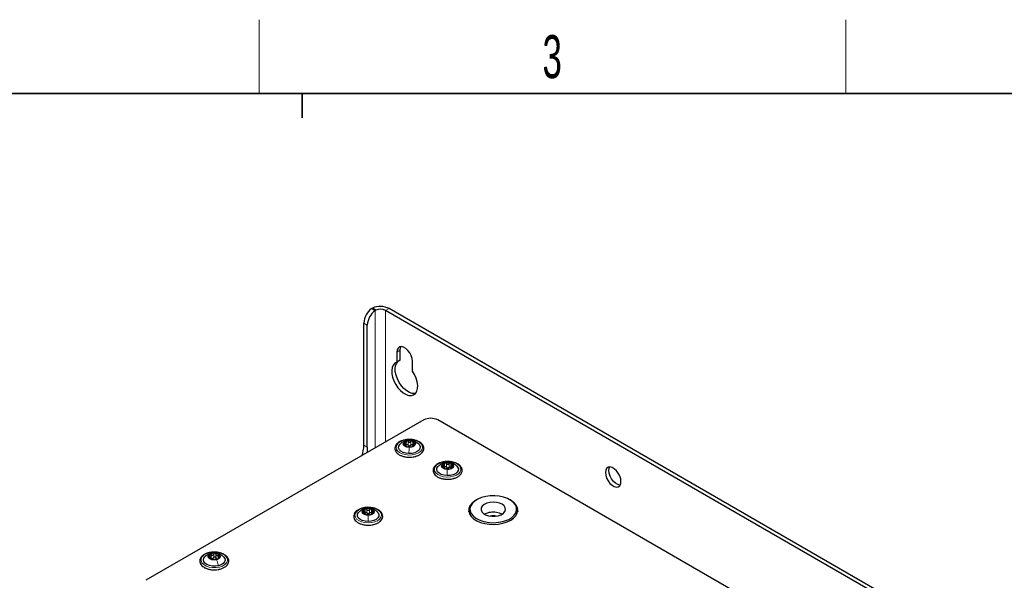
# Paper-space layout 'Blatt2' of a CAD drawing. Header units: millimetres. Extents: x 5 to 418, y 2 to 292.
# Tile 65 of 77: x 102 to 182, y 243 to 288. Entities that reach past the tile are written whole.
import ezdxf

# ---------------------------------------------------------------- set-up
doc = ezdxf.new("R2010")
doc.units = ezdxf.units.MM
doc.layers.add('SLD-0', color=7, linetype='Continuous')
doc.styles.add('SLDTEXTSTYLE1', font='TXT', dxfattribs={"width": 0.605})

psp = doc.layouts.new('Blatt2')

# ---------------------------------------------------------------- linework, layer by layer
at = {"color": 7, "linetype": 'Continuous', "lineweight": 25}
for p, q in [((130.659, 264.975), (130.733, 265.018)), ((130.659, 264.975), (130.942, 264.812)), ((130.986, 264.839), (130.733, 265.018)), ((130.942, 264.812), (130.986, 264.839)), ((185.813, 233.629), (131.79, 264.816)), ((186.096, 233.792), (132.073, 264.979)), ((130.022, 253.854), (130.022, 263.795)), ((130.305, 253.691), (130.305, 263.632)), ((132.709, 261.427), (132.709, 260.611)), ((132.992, 260.774), (132.992, 261.591)), ((132.992, 260.774), (132.709, 260.611)), ((133.982, 259.876), (133.982, 260.693)), ((134.901, 255.908), (112.288, 242.853)), ((181.571, 229.619), (136.033, 255.908)), ((133.478, 253.77), (133.478, 254.086)), ((133.751, 254.257), (133.671, 254.245)), ((133.997, 254.067), (133.997, 253.784)), ((133.459, 253.759), (133.459, 253.808)), ((133.977, 253.789), (133.977, 253.756)), ((136.869, 252.46), (136.791, 252.449)), ((136.568, 251.963), (136.568, 252.014)), ((136.592, 251.976), (136.592, 252.292)), ((137.086, 251.991), (137.086, 251.959)), ((137.11, 252.268), (137.11, 252.007)), ((130.118, 248.236), (130.118, 248.551)), ((130.638, 248.547), (130.638, 248.231)), ((138.658, 248.642), (138.658, 248.315)), ((142.458, 248.315), (142.458, 248.642)), ((130.114, 248.23), (130.114, 248.273)), ((130.634, 248.269), (130.634, 248.235)), ((138.658, 248.315), (138.675, 248.172)), ((117.526, 244.638), (117.526, 244.774)), ((118.166, 244.703), (118.166, 244.618))]:
    psp.add_line(p, q, dxfattribs=at)
at = {"color": 7, "linetype": 'Continuous', "lineweight": 18}
for p, q in [((130.942, 264.812), (130.942, 253.622)), ((132.073, 264.979), (131.79, 264.816)), ((131.79, 264.816), (131.79, 254.112)), ((130.305, 263.632), (130.022, 263.795)), ((132.992, 261.591), (132.709, 261.427)), ((133.628, 253.869), (133.628, 254.155)), ((133.751, 254.249), (133.747, 254.25)), ((133.857, 253.864), (133.857, 254.15)), ((130.022, 253.854), (130.305, 253.691)), ((133.351, 253.89), (133.351, 253.996)), ((134.112, 253.882), (134.112, 253.979)), ((136.868, 252.453), (136.863, 252.454)), ((136.463, 252.095), (136.463, 252.202)), ((136.743, 252.074), (136.743, 252.359)), ((136.972, 252.067), (136.972, 252.353)), ((137.224, 252.085), (137.224, 252.18)), ((129.996, 248.365), (129.996, 248.462)), ((130.265, 248.34), (130.265, 248.626)), ((130.381, 248.722), (130.38, 248.723)), ((130.494, 248.339), (130.494, 248.625)), ((130.758, 248.358), (130.758, 248.458)), ((117.461, 244.691), (117.461, 244.731)), ((117.597, 244.656), (117.597, 244.942)), ((117.606, 245.053), (117.656, 245.06)), ((117.808, 244.707), (117.808, 244.993)), ((117.982, 244.694), (117.982, 244.98)), ((118.164, 244.614), (118.164, 244.9)), ((118.202, 244.65), (118.202, 244.675))]:
    psp.add_line(p, q, dxfattribs=at)
at = {"color": 7, "linetype": 'Continuous', "lineweight": 25, "flags": 128}
for points in [[(133.982, 260.693), (133.956, 260.914), (133.881, 261.148), (133.763, 261.375), (133.61, 261.576), (133.436, 261.735), (133.255, 261.84), (133.081, 261.881), (132.929, 261.856), (132.81, 261.766), (132.735, 261.619), (132.709, 261.427)], [(132.992, 261.591), (133.018, 261.783), (133.06, 261.882)], [(132.709, 260.611), (132.542, 260.526), (132.411, 260.382), (132.325, 260.186), (132.287, 259.946), (132.299, 259.674), (132.359, 259.383), (132.466, 259.086), (132.615, 258.798), (132.798, 258.531), (133.006, 258.299), (133.231, 258.112), (133.461, 257.98), (133.685, 257.907), (133.894, 257.899), (134.077, 257.954), (134.225, 258.071), (134.332, 258.244), (134.393, 258.465), (134.405, 258.724), (134.366, 259.008), (134.28, 259.304), (134.15, 259.598), (133.982, 259.876)], [(134.224, 258.069), (134.177, 258.062), (133.968, 258.07), (133.744, 258.143), (133.514, 258.276), (133.289, 258.462), (133.081, 258.695), (132.898, 258.961), (132.749, 259.25), (132.642, 259.547), (132.581, 259.838), (132.57, 260.11), (132.608, 260.349), (132.694, 260.546), (132.78, 260.652)], [(133.708, 253.679), (133.52, 253.705), (133.364, 253.771), (133.263, 253.866), (133.233, 253.976), (133.278, 254.085), (133.392, 254.175), (133.557, 254.233), (133.747, 254.25)], [(133.747, 254.25), (133.935, 254.224), (134.091, 254.159), (134.192, 254.064), (134.222, 253.953), (134.177, 253.845), (134.064, 253.755), (133.899, 253.697), (133.708, 253.679)], [(130.305, 253.691), (130.284, 253.395), (130.254, 253.225)], [(133.693, 253.171), (133.447, 253.198), (133.223, 253.263), (133.04, 253.362), (132.913, 253.486), (132.852, 253.627), (132.862, 253.771), (132.942, 253.908), (132.963, 253.93)], [(134.485, 253.937), (134.542, 253.872), (134.603, 253.731), (134.593, 253.587), (134.513, 253.45), (134.369, 253.331), (134.174, 253.241), (133.942, 253.186), (133.693, 253.171)], [(136.815, 251.883), (136.627, 251.91), (136.472, 251.977), (136.373, 252.073), (136.345, 252.183), (136.392, 252.291), (136.507, 252.38), (136.672, 252.438), (136.863, 252.454)], [(136.863, 252.454), (137.051, 252.427), (137.206, 252.361), (137.305, 252.265), (137.333, 252.155), (137.286, 252.046), (137.171, 251.957), (137.006, 251.9), (136.815, 251.883)], [(136.796, 251.376), (136.55, 251.403), (136.327, 251.47), (136.146, 251.57), (136.021, 251.695), (135.963, 251.836), (135.975, 251.98), (136.057, 252.116), (136.073, 252.133)], [(137.596, 252.142), (137.656, 252.071), (137.715, 251.93), (137.703, 251.786), (137.62, 251.649), (137.475, 251.532), (137.278, 251.443), (137.045, 251.389), (136.796, 251.376)], [(149.68, 251.63), (149.706, 251.408), (149.781, 251.175), (149.9, 250.948), (150.052, 250.747), (150.226, 250.588), (150.407, 250.483), (150.581, 250.442), (150.733, 250.467), (150.852, 250.557), (150.927, 250.703), (150.953, 250.896), (150.927, 251.118), (150.852, 251.351), (150.733, 251.578), (150.581, 251.779), (150.407, 251.938), (150.226, 252.043), (150.052, 252.084), (149.9, 252.059), (149.781, 251.969), (149.706, 251.823), (149.68, 251.63)], [(149.963, 251.794), (149.989, 251.986), (150.031, 252.085)], [(150.885, 250.605), (150.864, 250.605), (150.69, 250.647), (150.509, 250.751), (150.335, 250.91), (150.183, 251.111), (150.064, 251.338), (149.989, 251.572), (149.963, 251.794)], [(139.18, 249.397), (139.016, 249.295), (138.803, 249.113), (138.653, 248.912), (138.572, 248.697), (138.563, 248.478), (138.626, 248.261), (138.759, 248.056), (138.957, 247.868), (139.213, 247.706), (139.517, 247.574), (139.859, 247.478), (140.227, 247.422), (140.606, 247.406), (140.983, 247.432), (141.346, 247.499), (141.679, 247.604), (141.973, 247.744), (141.973, 247.744)], [(141.05, 249.701), (140.683, 249.736), (140.31, 249.729), (139.948, 249.68), (139.608, 249.592), (139.306, 249.466), (139.051, 249.309), (138.854, 249.127), (138.723, 248.926), (138.662, 248.714), (138.675, 248.499), (138.759, 248.289), (138.913, 248.093), (139.13, 247.919), (139.402, 247.772), (139.718, 247.658), (140.067, 247.582), (140.434, 247.547), (140.806, 247.554), (141.169, 247.603), (141.508, 247.692), (141.811, 247.817), (142.066, 247.974), (142.262, 248.157), (142.394, 248.358), (142.454, 248.57), (142.442, 248.785), (142.358, 248.994), (142.204, 249.19), (141.987, 249.365), (141.715, 249.512), (141.399, 249.626), (141.05, 249.701)], [(141.973, 247.744), (142.215, 247.913), (142.397, 248.106), (142.513, 248.315), (142.558, 248.533), (142.531, 248.752), (142.432, 248.964), (142.266, 249.161), (142.038, 249.337), (141.937, 249.397)], [(130.372, 248.152), (130.183, 248.175), (130.023, 248.237), (129.917, 248.331), (129.881, 248.44), (129.92, 248.549), (130.029, 248.642), (130.191, 248.703), (130.38, 248.723)], [(130.38, 248.723), (130.569, 248.701), (130.729, 248.638), (130.835, 248.545), (130.871, 248.435), (130.832, 248.326), (130.723, 248.234), (130.562, 248.173), (130.372, 248.152)], [(138.57, 248.438), (138.604, 248.561), (138.659, 248.677)], [(140.817, 249.199), (140.547, 249.219), (140.278, 249.196), (140.029, 249.132), (139.82, 249.031), (139.665, 248.902), (139.577, 248.753), (139.562, 248.596), (139.62, 248.442), (139.748, 248.304), (139.936, 248.19), (140.17, 248.11), (140.433, 248.069), (140.706, 248.071), (140.967, 248.115), (141.198, 248.198), (141.382, 248.314), (141.504, 248.455), (141.557, 248.609), (141.535, 248.766), (141.441, 248.913), (141.281, 249.041), (141.068, 249.138), (140.817, 249.199)], [(142.457, 248.677), (142.49, 248.614), (142.547, 248.438)], [(130.368, 247.644), (130.121, 247.666), (129.894, 247.727), (129.706, 247.823), (129.572, 247.945), (129.504, 248.084), (129.506, 248.229), (129.579, 248.367), (129.614, 248.406)], [(131.135, 248.409), (131.18, 248.359), (131.248, 248.22), (131.246, 248.075), (131.173, 247.937), (131.036, 247.816), (130.845, 247.722), (130.617, 247.663), (130.368, 247.644)], [(141.265, 248.234), (141.068, 248.322), (140.817, 248.383)], [(142.442, 248.172), (142.454, 248.243), (142.458, 248.315)], [(118.185, 244.042), (117.942, 244.006), (117.692, 244.011), (117.454, 244.056), (117.248, 244.138), (117.09, 244.25), (116.994, 244.384), (116.967, 244.528), (117.01, 244.67), (117.083, 244.764)], [(118.037, 244.533), (117.847, 244.511), (117.658, 244.532), (117.497, 244.594), (117.389, 244.687), (117.351, 244.796), (117.388, 244.905), (117.495, 244.998), (117.656, 245.06)], [(117.656, 245.06), (117.845, 245.082), (118.034, 245.061), (118.195, 244.999), (118.303, 244.907), (118.341, 244.797), (118.304, 244.688), (118.197, 244.595), (118.037, 244.533)], [(118.604, 244.769), (118.698, 244.638), (118.726, 244.494), (118.682, 244.351), (118.57, 244.222), (118.4, 244.116), (118.185, 244.042)]]:
    psp.add_lwpolyline(points, dxfattribs=at)
at = {"color": 7, "linetype": 'Continuous', "lineweight": 18, "flags": 128}
for points in [[(133.685, 253.056), (133.407, 253.084), (133.151, 253.152), (132.934, 253.256), (132.772, 253.389), (132.674, 253.542), (132.649, 253.704), (132.696, 253.864), (132.815, 254.012), (132.995, 254.137), (133.225, 254.231), (133.49, 254.287), (133.77, 254.302), (134.048, 254.274), (134.304, 254.206), (134.521, 254.102), (134.684, 253.969), (134.781, 253.816), (134.807, 253.654), (134.759, 253.494), (134.641, 253.346), (134.461, 253.221), (134.23, 253.127), (133.966, 253.071), (133.685, 253.056)], [(136.786, 251.26), (136.508, 251.289), (136.253, 251.359), (136.039, 251.464), (135.878, 251.598), (135.783, 251.751), (135.76, 251.914), (135.811, 252.074), (135.931, 252.221), (136.114, 252.345), (136.346, 252.438), (136.611, 252.492), (136.892, 252.506), (137.17, 252.476), (137.424, 252.407), (137.639, 252.302), (137.8, 252.168), (137.895, 252.014), (137.918, 251.852), (137.867, 251.692), (137.747, 251.545), (137.564, 251.421), (137.332, 251.328), (137.067, 251.273), (136.786, 251.26)], [(130.367, 247.528), (130.088, 247.551), (129.828, 247.615), (129.606, 247.715), (129.436, 247.845), (129.33, 247.996), (129.296, 248.157), (129.335, 248.318), (129.445, 248.468), (129.619, 248.597), (129.844, 248.695), (130.105, 248.756), (130.385, 248.775), (130.664, 248.753), (130.924, 248.689), (131.146, 248.589), (131.316, 248.459), (131.422, 248.308), (131.456, 248.147), (131.417, 247.985), (131.307, 247.836), (131.133, 247.707), (130.908, 247.609), (130.647, 247.548), (130.367, 247.528)], [(118.262, 243.935), (117.99, 243.893), (117.708, 243.892), (117.435, 243.934), (117.191, 244.015), (116.991, 244.13), (116.849, 244.271), (116.776, 244.428), (116.775, 244.591), (116.847, 244.748), (116.988, 244.889), (117.187, 245.004), (117.43, 245.086), (117.703, 245.129), (117.984, 245.129), (118.257, 245.087), (118.501, 245.006), (118.701, 244.891), (118.843, 244.751), (118.916, 244.594), (118.917, 244.431), (118.845, 244.274), (118.704, 244.132), (118.506, 244.017), (118.262, 243.935)]]:
    psp.add_lwpolyline(points, dxfattribs=at)
at = {"color": 7, "linetype": 'Continuous', "lineweight": 25}
for centre, radius, start, end in [((131.576, 263.719), 1.556, 126.13771, 177.17782), ((131.859, 263.555), 1.556, 126.13771, 177.17782), ((131.362, 263.595), 1.556, 62.82623, 113.85877), ((131.364, 263.985), 0.934, 62.82623, 113.85877), ((135.467, 254.816), 1.23, 62.60967, 117.39033), ((133.565, 253.903), 0.295, 99.00572, 165.86484), ((133.727, 253.487), 0.738, 70.94621, 106.43254), ((133.916, 253.927), 0.263, 5.99813, 78.6452), ((127.448, 253.901), 2.575, 339.42624, 358.94564), ((133.539, 254.003), 0.263, 185.99813, 258.6452), ((133.728, 254.443), 0.738, 250.94621, 286.43254), ((133.747, 254.079), 0.27, 262.05665, 275.3221), ((133.891, 254.027), 0.295, 279.00572, 345.86484), ((136.679, 252.103), 0.3, 98.7375, 164.91019), ((136.647, 252.204), 0.259, 184.95634, 258.33206), ((136.84, 252.646), 0.737, 250.61363, 286.12074), ((136.838, 251.692), 0.737, 70.61363, 106.12074), ((136.863, 252.283), 0.27, 261.73062, 275.00375), ((136.999, 252.234), 0.3, 278.7375, 344.91019), ((137.031, 252.134), 0.259, 4.95634, 78.33206), ((130.203, 248.386), 0.282, 99.88755, 168.97521), ((130.197, 248.484), 0.275, 189.25955, 259.60435), ((130.376, 247.959), 0.739, 71.99063, 107.4411), ((130.555, 248.391), 0.275, 9.25955, 79.60435), ((130.376, 248.917), 0.739, 251.99063, 287.4411), ((130.38, 248.553), 0.271, 263.08976, 276.34197), ((130.549, 248.489), 0.282, 279.88755, 348.97521), ((140.556, 246.877), 1.528, 80.14139, 117.43906), ((140.558, 246.661), 1.443, 80.11237, 99.88763), ((117.577, 244.799), 0.178, 119.63826, 215.13049), ((117.791, 245.029), 0.49, 222.69233, 269.73529), ((117.836, 244.424), 0.634, 83.84604, 123.22668), ((117.666, 244.851), 0.232, 276.18298, 290.88974), ((117.856, 245.169), 0.634, 263.84604, 303.22668), ((117.901, 244.564), 0.49, 42.69233, 89.73529), ((118.116, 244.764), 0.178, 237.42957, 254.99805), ((118.116, 244.794), 0.178, 299.63826, 35.13049)]:
    psp.add_arc(centre, radius, start, end, dxfattribs=at)
for points, knots in [([(133.845, 254.317), (133.754, 254.319), (133.572, 254.323), (133.305, 254.28), (133.059, 254.204), (132.848, 254.094), (132.683, 253.953), (132.576, 253.788), (132.536, 253.609), (132.566, 253.435), (132.655, 253.277), (132.798, 253.138), (132.99, 253.021), (133.224, 252.936), (133.455, 252.885), (133.605, 252.881), (133.665, 252.879)], [0, 0, 0, 0, 0.073633, 0.147829, 0.222279, 0.297207, 0.372722, 0.447963, 0.520685, 0.590238, 0.65904, 0.729779, 0.803049, 0.877403, 0.951675, 1, 1, 1, 1]), ([(133.542, 254.225), (133.499, 254.221), (133.377, 254.208), (133.166, 254.105), (133.033, 253.99), (132.96, 253.927)], [0, 0, 0, 0, 0.197299, 0.563395, 1, 1, 1, 1]), ([(133.351, 253.996), (133.37, 253.991), (133.4, 253.984), (133.433, 253.991), (133.455, 254.004), (133.469, 254.024), (133.481, 254.058), (133.476, 254.088), (133.473, 254.108)], [0, 0, 0, 0, 0.249201, 0.374338, 0.498932, 0.624008, 0.74976, 1, 1, 1, 1]), ([(133.518, 254.195), (133.509, 254.191), (133.492, 254.183), (133.476, 254.162), (133.468, 254.136), (133.471, 254.117), (133.473, 254.108)], [0, 0, 0, 0, 0.249857, 0.499466, 0.749011, 1, 1, 1, 1]), ([(133.628, 254.155), (133.621, 254.163), (133.608, 254.178), (133.579, 254.193), (133.548, 254.2), (133.528, 254.197), (133.518, 254.195)], [0, 0, 0, 0, 0.249807, 0.500055, 0.750309, 1, 1, 1, 1]), ([(133.628, 254.155), (133.643, 254.139), (133.665, 254.115), (133.707, 254.097), (133.74, 254.091), (133.774, 254.095), (133.817, 254.111), (133.841, 254.134), (133.857, 254.15)], [0, 0, 0, 0, 0.2491679, 0.3743031, 0.4989033, 0.6239875, 0.7497462, 1, 1, 1, 1]), ([(134.494, 253.928), (134.392, 254.013), (134.231, 254.147), (133.954, 254.238), (133.817, 254.251), (133.751, 254.257)], [0, 0, 0, 0, 0.475375, 0.74858, 1, 1, 1, 1]), ([(134.907, 253.566), (134.907, 253.599), (134.907, 253.69), (134.856, 253.833), (134.743, 253.983), (134.577, 254.112), (134.365, 254.217), (134.117, 254.285), (133.937, 254.318), (133.845, 254.317), (133.845, 254.317)], [0, 0, 0, 0, 0.085956, 0.231042, 0.377474, 0.529417, 0.685488, 0.84242, 0.999009, 1, 1, 1, 1]), ([(133.968, 254.184), (133.958, 254.187), (133.939, 254.191), (133.908, 254.185), (133.879, 254.172), (133.864, 254.157), (133.857, 254.15)], [0, 0, 0, 0, 0.250033, 0.499632, 0.749228, 1, 1, 1, 1]), ([(134.005, 254.096), (134.007, 254.105), (134.012, 254.123), (134.007, 254.149), (133.993, 254.172), (133.976, 254.18), (133.968, 254.184)], [0, 0, 0, 0, 0.2498147, 0.4999078, 0.7501201, 1, 1, 1, 1]), ([(134.005, 254.096), (134, 254.076), (133.993, 254.047), (134.001, 254.012), (134.013, 253.991), (134.032, 253.978), (134.064, 253.969), (134.093, 253.975), (134.112, 253.979)], [0, 0, 0, 0, 0.249199, 0.374336, 0.49893, 0.624007, 0.749759, 1, 1, 1, 1]), ([(133.351, 253.996), (133.342, 253.998), (133.323, 254.003), (133.3, 254.001), (133.283, 253.992), (133.28, 253.981), (133.278, 253.975)], [0, 0, 0, 0, 0.249852, 0.499902, 0.750115, 1, 1, 1, 1]), ([(133.278, 253.975), (133.279, 253.969), (133.28, 253.956), (133.295, 253.933), (133.317, 253.912), (133.335, 253.901), (133.344, 253.895)], [0, 0, 0, 0, 0.249991, 0.499611, 0.749127, 1, 1, 1, 1]), ([(133.45, 253.778), (133.455, 253.781), (133.462, 253.786), (133.454, 253.802), (133.442, 253.818), (133.423, 253.837), (133.392, 253.864), (133.363, 253.883), (133.344, 253.895)], [0, 0, 0, 0, 0.249199, 0.374336, 0.49893, 0.624007, 0.749759, 1, 1, 1, 1]), ([(133.45, 253.778), (133.448, 253.777), (133.444, 253.774), (133.448, 253.765), (133.462, 253.755), (133.479, 253.749), (133.487, 253.745)], [0, 0, 0, 0, 0.2498147, 0.4999078, 0.7501201, 1, 1, 1, 1]), ([(133.478, 253.876), (133.483, 253.883), (133.492, 253.897), (133.517, 253.911), (133.548, 253.914), (133.579, 253.907), (133.607, 253.892), (133.621, 253.877), (133.628, 253.869)], [0, 0, 0, 0, 0.158727, 0.326446, 0.494296, 0.66303, 0.831175, 1, 1, 1, 1]), ([(133.487, 253.745), (133.497, 253.742), (133.516, 253.736), (133.547, 253.729), (133.576, 253.725), (133.591, 253.724), (133.598, 253.724)], [0, 0, 0, 0, 0.250033, 0.499632, 0.749228, 1, 1, 1, 1]), ([(133.827, 253.719), (133.812, 253.719), (133.79, 253.719), (133.749, 253.718), (133.715, 253.718), (133.681, 253.72), (133.639, 253.722), (133.615, 253.723), (133.598, 253.724)], [0, 0, 0, 0, 0.249168, 0.374303, 0.498903, 0.623987, 0.749746, 1, 1, 1, 1]), ([(133.709, 253.811), (133.693, 253.818), (133.661, 253.831), (133.639, 253.856), (133.628, 253.869)], [0, 0, 0, 0, 0.498459, 1, 1, 1, 1]), ([(133.857, 253.864), (133.845, 253.852), (133.821, 253.827), (133.788, 253.816), (133.772, 253.81)], [0, 0, 0, 0, 0.50155, 1, 1, 1, 1]), ([(133.827, 253.719), (133.834, 253.719), (133.848, 253.719), (133.876, 253.722), (133.908, 253.727), (133.927, 253.732), (133.937, 253.735)], [0, 0, 0, 0, 0.249807, 0.500055, 0.750309, 1, 1, 1, 1]), ([(133.857, 253.864), (133.864, 253.871), (133.879, 253.886), (133.908, 253.9), (133.939, 253.905), (133.968, 253.9), (133.989, 253.889), (133.995, 253.879), (133.997, 253.876)], [0, 0, 0, 0, 0.186267, 0.371123, 0.556866, 0.742466, 0.928214, 1, 1, 1, 1]), ([(133.937, 253.735), (133.946, 253.738), (133.964, 253.744), (133.98, 253.753), (133.987, 253.761), (133.984, 253.764), (133.982, 253.766)], [0, 0, 0, 0, 0.249857, 0.499466, 0.749011, 1, 1, 1, 1]), ([(134.105, 253.878), (134.085, 253.866), (134.056, 253.849), (134.022, 253.823), (134.001, 253.805), (133.986, 253.79), (133.975, 253.775), (133.979, 253.769), (133.982, 253.766)], [0, 0, 0, 0, 0.249201, 0.3743378, 0.4989316, 0.6240084, 0.74976, 1, 1, 1, 1]), ([(134.105, 253.878), (134.114, 253.883), (134.132, 253.894), (134.155, 253.914), (134.173, 253.935), (134.176, 253.948), (134.177, 253.955)], [0, 0, 0, 0, 0.249852, 0.499902, 0.750115, 1, 1, 1, 1]), ([(134.177, 253.955), (134.177, 253.96), (134.175, 253.972), (134.16, 253.981), (134.138, 253.984), (134.121, 253.981), (134.112, 253.979)], [0, 0, 0, 0, 0.2499907, 0.4996106, 0.7491271, 1, 1, 1, 1]), ([(134.204, 252.939), (134.231, 252.944), (134.344, 252.969), (134.516, 253.049), (134.705, 253.175), (134.834, 253.325), (134.894, 253.461), (134.904, 253.541), (134.907, 253.566)], [0, 0, 0, 0, 0.067623, 0.283211, 0.50045, 0.718665, 0.911234, 1, 1, 1, 1]), ([(133.665, 252.879), (133.696, 252.877), (133.818, 252.869), (134.006, 252.887), (134.146, 252.924), (134.204, 252.939)], [0, 0, 0, 0, 0.171068, 0.66262, 1, 1, 1, 1]), ([(136.967, 252.52), (136.877, 252.523), (136.695, 252.528), (136.428, 252.487), (136.181, 252.412), (135.968, 252.303), (135.8, 252.164), (135.69, 252), (135.648, 251.822), (135.675, 251.647), (135.761, 251.488), (135.901, 251.348), (136.091, 251.23), (136.324, 251.143), (136.554, 251.091), (136.705, 251.086), (136.765, 251.083)], [0, 0, 0, 0, 0.07328, 0.147476, 0.221914, 0.296822, 0.372319, 0.447622, 0.520507, 0.590162, 0.658951, 0.729568, 0.802756, 0.877096, 0.951382, 1, 1, 1, 1]), ([(137.605, 252.133), (137.504, 252.217), (137.344, 252.349), (137.07, 252.441), (136.934, 252.454), (136.869, 252.46)], [0, 0, 0, 0, 0.475518, 0.748473, 1, 1, 1, 1]), ([(138.017, 251.762), (138.018, 251.796), (138.02, 251.886), (137.971, 252.03), (137.86, 252.18), (137.697, 252.311), (137.487, 252.417), (137.24, 252.487), (137.06, 252.521), (136.968, 252.52), (136.967, 252.52)], [0, 0, 0, 0, 0.085935, 0.231028, 0.377238, 0.52888, 0.684796, 0.841693, 0.998253, 1, 1, 1, 1]), ([(136.654, 252.429), (136.611, 252.425), (136.488, 252.412), (136.278, 252.309), (136.144, 252.194), (136.071, 252.131)], [0, 0, 0, 0, 0.195678, 0.563904, 1, 1, 1, 1]), ([(136.463, 252.202), (136.454, 252.204), (136.436, 252.209), (136.412, 252.207), (136.394, 252.198), (136.391, 252.187), (136.39, 252.182)], [0, 0, 0, 0, 0.249852, 0.499902, 0.750115, 1, 1, 1, 1]), ([(136.39, 252.182), (136.39, 252.175), (136.391, 252.162), (136.406, 252.14), (136.428, 252.119), (136.445, 252.107), (136.454, 252.101)], [0, 0, 0, 0, 0.249991, 0.499611, 0.749127, 1, 1, 1, 1]), ([(136.559, 251.983), (136.564, 251.987), (136.571, 251.992), (136.564, 252.008), (136.552, 252.023), (136.533, 252.042), (136.502, 252.07), (136.473, 252.089), (136.454, 252.101)], [0, 0, 0, 0, 0.249199, 0.374336, 0.49893, 0.624007, 0.749759, 1, 1, 1, 1]), ([(136.463, 252.202), (136.483, 252.197), (136.512, 252.19), (136.546, 252.197), (136.568, 252.209), (136.583, 252.23), (136.594, 252.264), (136.59, 252.293), (136.587, 252.313)], [0, 0, 0, 0, 0.249201, 0.374338, 0.498932, 0.624008, 0.74976, 1, 1, 1, 1]), ([(136.559, 251.983), (136.557, 251.982), (136.552, 251.979), (136.556, 251.971), (136.57, 251.961), (136.587, 251.954), (136.595, 251.95)], [0, 0, 0, 0, 0.249815, 0.499908, 0.75012, 1, 1, 1, 1]), ([(136.633, 252.4), (136.625, 252.396), (136.607, 252.389), (136.59, 252.367), (136.583, 252.341), (136.586, 252.323), (136.587, 252.313)], [0, 0, 0, 0, 0.249857, 0.499466, 0.749011, 1, 1, 1, 1]), ([(136.592, 252.08), (136.592, 252.08), (136.594, 252.089), (136.608, 252.102), (136.632, 252.116), (136.663, 252.119), (136.694, 252.112), (136.723, 252.097), (136.736, 252.081), (136.743, 252.074)], [0, 0, 0, 0, 0.000875, 0.167071, 0.333127, 0.499312, 0.666373, 0.832849, 1, 1, 1, 1]), ([(136.595, 251.95), (136.604, 251.947), (136.623, 251.941), (136.655, 251.934), (136.684, 251.93), (136.699, 251.929), (136.706, 251.929)], [0, 0, 0, 0, 0.250033, 0.499632, 0.749228, 1, 1, 1, 1]), ([(136.743, 252.359), (136.736, 252.367), (136.723, 252.382), (136.695, 252.398), (136.663, 252.405), (136.643, 252.402), (136.633, 252.4)], [0, 0, 0, 0, 0.249807, 0.500055, 0.750309, 1, 1, 1, 1]), ([(136.935, 251.922), (136.92, 251.922), (136.898, 251.922), (136.857, 251.922), (136.823, 251.922), (136.789, 251.924), (136.747, 251.927), (136.722, 251.928), (136.706, 251.929)], [0, 0, 0, 0, 0.249168, 0.374303, 0.498903, 0.623987, 0.749746, 1, 1, 1, 1]), ([(136.743, 252.359), (136.758, 252.343), (136.78, 252.319), (136.821, 252.301), (136.855, 252.295), (136.888, 252.299), (136.931, 252.314), (136.956, 252.337), (136.972, 252.353)], [0, 0, 0, 0, 0.249168, 0.374303, 0.498903, 0.623987, 0.749746, 1, 1, 1, 1]), ([(136.824, 252.015), (136.808, 252.022), (136.776, 252.035), (136.754, 252.061), (136.743, 252.074)], [0, 0, 0, 0, 0.498459, 1, 1, 1, 1]), ([(136.972, 252.067), (136.96, 252.055), (136.936, 252.03), (136.903, 252.019), (136.886, 252.014)], [0, 0, 0, 0, 0.50155, 1, 1, 1, 1]), ([(136.935, 251.922), (136.942, 251.922), (136.955, 251.922), (136.983, 251.925), (137.015, 251.93), (137.035, 251.935), (137.044, 251.938)], [0, 0, 0, 0, 0.249807, 0.500055, 0.750309, 1, 1, 1, 1]), ([(137.083, 252.387), (137.073, 252.389), (137.055, 252.394), (137.023, 252.388), (136.994, 252.375), (136.979, 252.36), (136.972, 252.353)], [0, 0, 0, 0, 0.250033, 0.499632, 0.749228, 1, 1, 1, 1]), ([(136.972, 252.067), (136.979, 252.074), (136.994, 252.089), (137.023, 252.103), (137.054, 252.108), (137.083, 252.103), (137.103, 252.092), (137.109, 252.083), (137.11, 252.081)], [0, 0, 0, 0, 0.189319, 0.377204, 0.56599, 0.754631, 0.943422, 1, 1, 1, 1]), ([(137.044, 251.938), (137.053, 251.941), (137.071, 251.946), (137.088, 251.956), (137.095, 251.964), (137.092, 251.967), (137.091, 251.968)], [0, 0, 0, 0, 0.249857, 0.499466, 0.749011, 1, 1, 1, 1]), ([(137.119, 252.298), (137.121, 252.307), (137.126, 252.325), (137.121, 252.352), (137.108, 252.374), (137.091, 252.383), (137.083, 252.387)], [0, 0, 0, 0, 0.249815, 0.499908, 0.75012, 1, 1, 1, 1]), ([(137.215, 252.079), (137.195, 252.068), (137.166, 252.051), (137.132, 252.025), (137.11, 252.008), (137.095, 251.993), (137.084, 251.977), (137.088, 251.972), (137.091, 251.968)], [0, 0, 0, 0, 0.249201, 0.3743378, 0.4989316, 0.6240084, 0.74976, 1, 1, 1, 1]), ([(137.119, 252.298), (137.114, 252.279), (137.107, 252.249), (137.114, 252.215), (137.126, 252.194), (137.145, 252.18), (137.176, 252.171), (137.205, 252.177), (137.224, 252.18)], [0, 0, 0, 0, 0.249199, 0.374336, 0.49893, 0.624007, 0.749759, 1, 1, 1, 1]), ([(137.215, 252.079), (137.224, 252.085), (137.242, 252.095), (137.266, 252.115), (137.284, 252.137), (137.287, 252.149), (137.288, 252.156)], [0, 0, 0, 0, 0.249852, 0.499902, 0.750115, 1, 1, 1, 1]), ([(137.288, 252.156), (137.288, 252.162), (137.287, 252.173), (137.272, 252.183), (137.25, 252.186), (137.232, 252.182), (137.224, 252.18)], [0, 0, 0, 0, 0.249991, 0.499611, 0.749127, 1, 1, 1, 1]), ([(137.305, 251.14), (137.332, 251.145), (137.445, 251.169), (137.618, 251.248), (137.809, 251.372), (137.941, 251.521), (138.003, 251.657), (138.014, 251.737), (138.017, 251.762)], [0, 0, 0, 0, 0.0665811, 0.2821852, 0.4994256, 0.7177611, 0.9107288, 1, 1, 1, 1]), ([(136.765, 251.083), (136.796, 251.081), (136.917, 251.072), (137.105, 251.089), (137.247, 251.125), (137.305, 251.14)], [0, 0, 0, 0, 0.1691, 0.6604, 1, 1, 1, 1]), ([(130.458, 248.792), (130.457, 248.792), (130.367, 248.802), (130.18, 248.788), (129.916, 248.746), (129.675, 248.663), (129.469, 248.548), (129.312, 248.403), (129.214, 248.236), (129.185, 248.056), (129.224, 247.884), (129.321, 247.728), (129.471, 247.592), (129.67, 247.48), (129.909, 247.399), (130.141, 247.353), (130.291, 247.352), (130.349, 247.351)], [0, 0, 0, 0, 0.000723, 0.074811, 0.149014, 0.223503, 0.298501, 0.374067, 0.449078, 0.521269, 0.590539, 0.659441, 0.730573, 0.804085, 0.878438, 0.952669, 1, 1, 1, 1]), ([(130.19, 248.699), (130.146, 248.694), (130.025, 248.68), (129.815, 248.578), (129.682, 248.463), (129.608, 248.4)], [0, 0, 0, 0, 0.199888, 0.559581, 1, 1, 1, 1]), ([(129.996, 248.462), (129.987, 248.464), (129.969, 248.469), (129.946, 248.466), (129.93, 248.457), (129.927, 248.446), (129.926, 248.44)], [0, 0, 0, 0, 0.2498519, 0.4999015, 0.7501147, 1, 1, 1, 1]), ([(129.926, 248.44), (129.927, 248.433), (129.929, 248.42), (129.945, 248.399), (129.968, 248.378), (129.986, 248.367), (129.995, 248.361)], [0, 0, 0, 0, 0.249991, 0.499611, 0.749127, 1, 1, 1, 1]), ([(129.996, 248.462), (130.015, 248.458), (130.044, 248.451), (130.077, 248.459), (130.098, 248.472), (130.111, 248.492), (130.121, 248.527), (130.116, 248.556), (130.112, 248.576)], [0, 0, 0, 0, 0.249201, 0.374338, 0.498932, 0.624008, 0.74976, 1, 1, 1, 1]), ([(130.154, 248.664), (130.146, 248.66), (130.128, 248.652), (130.113, 248.63), (130.107, 248.604), (130.11, 248.585), (130.112, 248.576)], [0, 0, 0, 0, 0.249857, 0.499466, 0.749011, 1, 1, 1, 1]), ([(130.265, 248.626), (130.258, 248.633), (130.244, 248.648), (130.215, 248.663), (130.184, 248.67), (130.164, 248.666), (130.154, 248.664)], [0, 0, 0, 0, 0.249807, 0.500055, 0.750309, 1, 1, 1, 1]), ([(130.265, 248.626), (130.28, 248.61), (130.303, 248.586), (130.345, 248.569), (130.379, 248.564), (130.412, 248.569), (130.455, 248.585), (130.478, 248.609), (130.494, 248.625)], [0, 0, 0, 0, 0.249168, 0.374303, 0.498903, 0.623987, 0.749746, 1, 1, 1, 1]), ([(131.143, 248.401), (131.096, 248.444), (130.994, 248.539), (130.801, 248.644), (130.581, 248.716), (130.446, 248.725), (130.381, 248.73)], [0, 0, 0, 0, 0.226821, 0.490372, 0.7577, 1, 1, 1, 1]), ([(131.556, 248.063), (131.554, 248.097), (131.55, 248.187), (131.491, 248.329), (131.37, 248.476), (131.197, 248.602), (130.979, 248.701), (130.728, 248.77), (130.548, 248.785), (130.458, 248.792)], [0, 0, 0, 0, 0.086011, 0.231188, 0.378402, 0.53128, 0.687805, 0.844845, 1, 1, 1, 1]), ([(130.604, 248.662), (130.595, 248.664), (130.575, 248.668), (130.544, 248.661), (130.515, 248.647), (130.501, 248.632), (130.494, 248.625)], [0, 0, 0, 0, 0.250033, 0.499632, 0.749228, 1, 1, 1, 1]), ([(130.645, 248.574), (130.647, 248.583), (130.651, 248.601), (130.645, 248.627), (130.63, 248.649), (130.613, 248.658), (130.604, 248.662)], [0, 0, 0, 0, 0.249815, 0.499908, 0.75012, 1, 1, 1, 1]), ([(130.645, 248.574), (130.641, 248.554), (130.635, 248.524), (130.644, 248.49), (130.657, 248.469), (130.677, 248.456), (130.709, 248.448), (130.738, 248.454), (130.758, 248.458)], [0, 0, 0, 0, 0.249199, 0.374336, 0.49893, 0.624007, 0.749759, 1, 1, 1, 1]), ([(130.826, 248.436), (130.825, 248.441), (130.823, 248.453), (130.807, 248.462), (130.784, 248.465), (130.767, 248.461), (130.758, 248.458)], [0, 0, 0, 0, 0.249991, 0.499611, 0.749127, 1, 1, 1, 1]), ([(130.107, 248.246), (130.111, 248.249), (130.117, 248.255), (130.108, 248.27), (130.095, 248.286), (130.075, 248.304), (130.043, 248.331), (130.014, 248.349), (129.995, 248.361)], [0, 0, 0, 0, 0.249199, 0.374336, 0.49893, 0.624007, 0.749759, 1, 1, 1, 1]), ([(130.107, 248.246), (130.105, 248.244), (130.101, 248.241), (130.107, 248.233), (130.122, 248.224), (130.139, 248.217), (130.148, 248.214)], [0, 0, 0, 0, 0.249815, 0.499908, 0.75012, 1, 1, 1, 1]), ([(130.118, 248.349), (130.122, 248.354), (130.13, 248.367), (130.153, 248.38), (130.184, 248.384), (130.215, 248.377), (130.244, 248.363), (130.258, 248.348), (130.265, 248.34)], [0, 0, 0, 0, 0.12961, 0.303135, 0.476794, 0.651368, 0.825332, 1, 1, 1, 1]), ([(130.148, 248.214), (130.157, 248.211), (130.177, 248.205), (130.208, 248.199), (130.237, 248.195), (130.251, 248.195), (130.258, 248.195)], [0, 0, 0, 0, 0.250033, 0.499632, 0.749228, 1, 1, 1, 1]), ([(130.487, 248.194), (130.472, 248.193), (130.449, 248.193), (130.407, 248.191), (130.374, 248.191), (130.34, 248.192), (130.297, 248.194), (130.274, 248.194), (130.258, 248.195)], [0, 0, 0, 0, 0.2491679, 0.3743031, 0.4989033, 0.6239875, 0.7497462, 1, 1, 1, 1]), ([(130.348, 248.284), (130.331, 248.29), (130.299, 248.302), (130.276, 248.328), (130.265, 248.34)], [0, 0, 0, 0, 0.498459, 1, 1, 1, 1]), ([(130.349, 247.351), (130.382, 247.35), (130.505, 247.344), (130.719, 247.372), (130.973, 247.436), (131.196, 247.537), (131.376, 247.669), (131.502, 247.827), (131.551, 247.965), (131.555, 248.045), (131.556, 248.063)], [0, 0, 0, 0, 0.053821, 0.20289, 0.352359, 0.50266, 0.654137, 0.80598, 0.954193, 1, 1, 1, 1]), ([(130.494, 248.339), (130.482, 248.327), (130.459, 248.302), (130.426, 248.29), (130.41, 248.284)], [0, 0, 0, 0, 0.50155, 1, 1, 1, 1]), ([(130.487, 248.194), (130.494, 248.194), (130.508, 248.194), (130.537, 248.197), (130.569, 248.203), (130.588, 248.209), (130.598, 248.212)], [0, 0, 0, 0, 0.249807, 0.500055, 0.750309, 1, 1, 1, 1]), ([(130.494, 248.339), (130.501, 248.346), (130.515, 248.361), (130.544, 248.376), (130.575, 248.382), (130.605, 248.377), (130.627, 248.366), (130.635, 248.353), (130.638, 248.349)], [0, 0, 0, 0, 0.177994, 0.35464, 0.532133, 0.70949, 0.886987, 1, 1, 1, 1]), ([(130.598, 248.212), (130.606, 248.215), (130.624, 248.221), (130.639, 248.231), (130.645, 248.239), (130.642, 248.242), (130.64, 248.243)], [0, 0, 0, 0, 0.249857, 0.499466, 0.749011, 1, 1, 1, 1]), ([(130.756, 248.357), (130.737, 248.345), (130.708, 248.328), (130.675, 248.301), (130.654, 248.283), (130.641, 248.268), (130.631, 248.252), (130.636, 248.247), (130.64, 248.243)], [0, 0, 0, 0, 0.249201, 0.374338, 0.498932, 0.624008, 0.74976, 1, 1, 1, 1]), ([(130.756, 248.357), (130.765, 248.363), (130.783, 248.374), (130.806, 248.394), (130.822, 248.416), (130.825, 248.429), (130.826, 248.436)], [0, 0, 0, 0, 0.249852, 0.499902, 0.750115, 1, 1, 1, 1]), ([(117.925, 245.149), (117.845, 245.15), (117.674, 245.153), (117.418, 245.111), (117.173, 245.034), (116.963, 244.923), (116.799, 244.782), (116.693, 244.617), (116.655, 244.438), (116.686, 244.264), (116.776, 244.106), (116.919, 243.967), (117.112, 243.851), (117.347, 243.765), (117.609, 243.713), (117.882, 243.701), (118.105, 243.715), (118.224, 243.746), (118.259, 243.755)], [0, 0, 0, 0, 0.057677, 0.123796, 0.190144, 0.256923, 0.324222, 0.391248, 0.45599, 0.517933, 0.579253, 0.642336, 0.707659, 0.773922, 0.840104, 0.906153, 0.972213, 1, 1, 1, 1]), ([(117.605, 245.06), (117.562, 245.048), (117.472, 245.023), (117.282, 244.936), (117.161, 244.831), (117.078, 244.759)], [0, 0, 0, 0, 0.226332, 0.473835, 1, 1, 1, 1]), ([(117.461, 244.731), (117.454, 244.731), (117.44, 244.731), (117.426, 244.725), (117.422, 244.713), (117.428, 244.702), (117.431, 244.697)], [0, 0, 0, 0, 0.249852, 0.499902, 0.750115, 1, 1, 1, 1]), ([(117.431, 244.697), (117.436, 244.691), (117.446, 244.679), (117.471, 244.662), (117.5, 244.648), (117.519, 244.641), (117.528, 244.637)], [0, 0, 0, 0, 0.249991, 0.499611, 0.749127, 1, 1, 1, 1]), ([(117.461, 244.731), (117.476, 244.73), (117.499, 244.73), (117.518, 244.744), (117.526, 244.76), (117.526, 244.782), (117.519, 244.817), (117.502, 244.844), (117.49, 244.862)], [0, 0, 0, 0, 0.249201, 0.374338, 0.498932, 0.624008, 0.74976, 1, 1, 1, 1]), ([(117.488, 244.954), (117.483, 244.949), (117.472, 244.937), (117.469, 244.913), (117.474, 244.887), (117.485, 244.87), (117.49, 244.862)], [0, 0, 0, 0, 0.2498571, 0.4994664, 0.7490114, 1, 1, 1, 1]), ([(117.597, 244.942), (117.588, 244.948), (117.57, 244.959), (117.54, 244.967), (117.51, 244.966), (117.496, 244.958), (117.488, 244.954)], [0, 0, 0, 0, 0.249807, 0.500055, 0.750309, 1, 1, 1, 1]), ([(117.71, 244.557), (117.706, 244.561), (117.7, 244.566), (117.675, 244.577), (117.65, 244.588), (117.621, 244.601), (117.58, 244.619), (117.549, 244.63), (117.528, 244.637)], [0, 0, 0, 0, 0.249199, 0.374336, 0.49893, 0.624007, 0.749759, 1, 1, 1, 1]), ([(117.597, 244.942), (117.616, 244.93), (117.645, 244.913), (117.689, 244.906), (117.722, 244.908), (117.751, 244.92), (117.785, 244.946), (117.799, 244.974), (117.808, 244.993)], [0, 0, 0, 0, 0.2491679, 0.3743031, 0.4989033, 0.6239875, 0.7497462, 1, 1, 1, 1]), ([(117.691, 244.621), (117.674, 244.623), (117.641, 244.628), (117.611, 244.647), (117.597, 244.656)], [0, 0, 0, 0, 0.498459, 1, 1, 1, 1]), ([(118.61, 244.763), (118.548, 244.819), (118.442, 244.913), (118.236, 245.021), (118.031, 245.079), (117.799, 245.095), (117.67, 245.072), (117.605, 245.06)], [0, 0, 0, 0, 0.226418, 0.384306, 0.624808, 0.810762, 1, 1, 1, 1]), ([(117.71, 244.557), (117.712, 244.556), (117.716, 244.552), (117.733, 244.547), (117.757, 244.542), (117.778, 244.54), (117.788, 244.539)], [0, 0, 0, 0, 0.249815, 0.499908, 0.75012, 1, 1, 1, 1]), ([(117.808, 244.707), (117.801, 244.693), (117.788, 244.663), (117.762, 244.644), (117.749, 244.635)], [0, 0, 0, 0, 0.50155, 1, 1, 1, 1]), ([(117.788, 244.539), (117.799, 244.538), (117.82, 244.537), (117.849, 244.538), (117.872, 244.541), (117.88, 244.543), (117.884, 244.544)], [0, 0, 0, 0, 0.250033, 0.4996315, 0.7492277, 1, 1, 1, 1]), ([(117.904, 245.054), (117.893, 245.054), (117.872, 245.053), (117.843, 245.04), (117.82, 245.019), (117.812, 245.002), (117.808, 244.993)], [0, 0, 0, 0, 0.250033, 0.499632, 0.749228, 1, 1, 1, 1]), ([(117.808, 244.707), (117.812, 244.716), (117.82, 244.733), (117.843, 244.754), (117.872, 244.767), (117.904, 244.77), (117.934, 244.763), (117.959, 244.746), (117.976, 244.722), (117.98, 244.704), (117.982, 244.694)], [0, 0, 0, 0, 0.125193, 0.249438, 0.374279, 0.499024, 0.623869, 0.749369, 0.87443, 1, 1, 1, 1]), ([(118.096, 244.595), (118.076, 244.591), (118.047, 244.584), (118.003, 244.572), (117.971, 244.564), (117.941, 244.557), (117.907, 244.55), (117.893, 244.547), (117.884, 244.544)], [0, 0, 0, 0, 0.249168, 0.374303, 0.498903, 0.623987, 0.749746, 1, 1, 1, 1]), ([(117.982, 244.98), (117.98, 244.989), (117.976, 245.008), (117.959, 245.031), (117.935, 245.049), (117.914, 245.052), (117.904, 245.054)], [0, 0, 0, 0, 0.249815, 0.499908, 0.75012, 1, 1, 1, 1]), ([(118.924, 244.728), (118.902, 244.756), (118.838, 244.835), (118.692, 244.946), (118.479, 245.05), (118.23, 245.118), (118.039, 245.151), (117.937, 245.149), (117.925, 245.149)], [0, 0, 0, 0, 0.116196, 0.327348, 0.541899, 0.757588, 0.9728, 1, 1, 1, 1]), ([(117.982, 244.98), (117.986, 244.96), (117.992, 244.931), (118.017, 244.901), (118.042, 244.885), (118.071, 244.877), (118.113, 244.878), (118.143, 244.891), (118.164, 244.9)], [0, 0, 0, 0, 0.249199, 0.374336, 0.49893, 0.624007, 0.749759, 1, 1, 1, 1]), ([(118.02, 244.615), (118.01, 244.626), (117.99, 244.648), (117.984, 244.679), (117.982, 244.694)], [0, 0, 0, 0, 0.498457, 1, 1, 1, 1]), ([(118.096, 244.595), (118.105, 244.597), (118.122, 244.601), (118.153, 244.611), (118.182, 244.624), (118.196, 244.634), (118.204, 244.639)], [0, 0, 0, 0, 0.249807, 0.500055, 0.750309, 1, 1, 1, 1]), ([(118.261, 244.897), (118.256, 244.902), (118.246, 244.911), (118.221, 244.916), (118.192, 244.913), (118.173, 244.904), (118.164, 244.9)], [0, 0, 0, 0, 0.249991, 0.499611, 0.749127, 1, 1, 1, 1]), ([(118.231, 244.807), (118.216, 244.791), (118.193, 244.767), (118.175, 244.734), (118.166, 244.713), (118.166, 244.696), (118.174, 244.68), (118.191, 244.677), (118.202, 244.675)], [0, 0, 0, 0, 0.249201, 0.3743378, 0.4989316, 0.6240084, 0.74976, 1, 1, 1, 1]), ([(118.204, 244.639), (118.209, 244.644), (118.22, 244.653), (118.224, 244.665), (118.218, 244.673), (118.207, 244.675), (118.202, 244.675)], [0, 0, 0, 0, 0.249857, 0.499466, 0.749011, 1, 1, 1, 1]), ([(118.231, 244.807), (118.238, 244.814), (118.253, 244.829), (118.266, 244.853), (118.271, 244.878), (118.264, 244.89), (118.261, 244.897)], [0, 0, 0, 0, 0.249852, 0.499902, 0.750115, 1, 1, 1, 1]), ([(118.259, 243.755), (118.309, 243.766), (118.446, 243.795), (118.639, 243.882), (118.827, 244.009), (118.955, 244.16), (119.026, 244.327), (119.031, 244.5), (118.985, 244.635), (118.938, 244.707), (118.924, 244.728)], [0, 0, 0, 0, 0.085561, 0.233747, 0.383071, 0.533028, 0.665282, 0.805908, 0.942729, 1, 1, 1, 1])]:
    psp.add_open_spline(points, degree=3, knots=knots, dxfattribs=at)
at = {"color": 7, "linetype": 'Continuous', "lineweight": 18}
for points in [[(133.693, 253.171), (133.695, 253.259), (133.699, 253.435), (133.705, 253.598), (133.708, 253.679)], [(136.796, 251.376), (136.798, 251.463), (136.804, 251.639), (136.811, 251.802), (136.815, 251.883)], [(130.368, 247.644), (130.369, 247.732), (130.37, 247.908), (130.371, 248.071), (130.372, 248.152)], [(118.185, 244.042), (118.164, 244.127), (118.122, 244.298), (118.065, 244.455), (118.037, 244.533)]]:
    psp.add_open_spline(points, degree=3, dxfattribs=at)
at = {"layer": 'SLD-0', "lineweight": 18}
for p, q in [((121.5, 282.5), (121.5, 288.5)), ((169.25, 282.5), (169.25, 288.5))]:
    psp.add_line(p, q, dxfattribs=at)
at = {"layer": 'SLD-0', "lineweight": 35}
psp.add_line((408, 282.5), (26, 282.5), dxfattribs=at)
at = {"layer": 'SLD-0'}
for p, q in [((125, 280.5), (125, 282.5)), ((125, 282.5), (125, 280.5))]:
    psp.add_line(p, q, dxfattribs=at)

# ---------------------------------------------------------------- texts
at = {"layer": 'SLD-0', "insert": (145.353, 287.243), "char_height": 3.5, "attachment_point": 2, "style": 'SLDTEXTSTYLE1'}
psp.add_mtext('3', dxfattribs=at)

doc.saveas('drawing.dxf')
